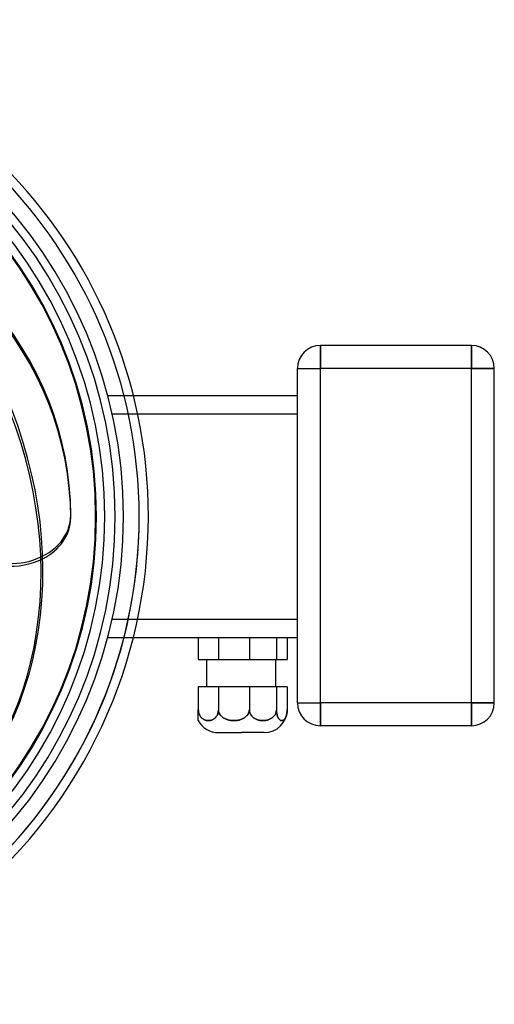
# Model space of a CAD drawing. Header units: millimetres. Extents: x -108 to 184, y -124 to 108.
# Tile 2 of 2: x 80 to 184, y -106 to 108. Entities that reach past the tile are written whole.
import ezdxf

# ---------------------------------------------------------------- set-up
doc = ezdxf.new("R2010")
doc.units = ezdxf.units.MM
doc.layers.add('HIDDEN', color=7, linetype='Continuous')
doc.layers.add('THICK', color=7, linetype='Continuous')

msp = doc.modelspace()

# ---------------------------------------------------------------- linework, layer by layer
at = {"layer": 'HIDDEN'}
for p, q in [((146.05, 32.37), (146.05, 37.37)), ((146.05, 37.37), (146.05, 37.37)), ((179, 32.37), (179, 37.37)), ((179, 37.37), (179, 37.37)), ((141.05, 32.37), (141.05, 32.37)), ((141.05, 32.37), (146.05, 32.37)), ((179, 32.37), (146.05, 32.37)), ((146.05, -40.68), (146.05, 32.37)), ((179, 32.37), (184, 32.37)), ((179, -40.68), (179, 32.37)), ((184, 32.37), (184, 32.37)), ((99.63, 26.43), (99.63, 26.43)), ((99.63, 26.43), (105.23, 26.43)), ((141.05, 26.43), (141.05, 26.43)), ((100.61, 22.43), (141.05, 22.43)), ((100.61, 22.43), (106.16, 22.43)), ((100.61, -22.42), (141.05, -22.42)), ((100.61, -22.42), (106.16, -22.42)), ((99.63, -26.42), (99.63, -26.42)), ((99.63, -26.42), (105.23, -26.42)), ((119.4, -26.42), (119.4, -26.42)), ((119.4, -26.42), (119.4, -26.42)), ((123.8, -26.42), (123.8, -31.18)), ((123.8, -26.42), (123.8, -31.18)), ((123.8, -26.42), (123.8, -31.18)), ((130.54, -26.42), (130.54, -31.18)), ((130.54, -26.42), (130.54, -31.18)), ((130.54, -26.42), (130.54, -31.18)), ((136.46, -26.42), (136.46, -31.18)), ((136.46, -26.42), (136.46, -31.18)), ((136.46, -26.42), (136.46, -31.18)), ((141.05, -26.42), (141.05, -26.42)), ((119.4, -31.18), (119.4, -31.18)), ((119.4, -31.18), (119.4, -31.18)), ((119.4, -37.18), (119.4, -37.18)), ((119.4, -37.18), (119.4, -37.18)), ((123.8, -37.18), (123.8, -42.18)), ((123.8, -37.18), (123.8, -42.18)), ((123.8, -37.18), (123.8, -42.18)), ((130.54, -37.18), (130.54, -42.18)), ((130.54, -37.18), (130.54, -42.18)), ((130.54, -37.18), (130.54, -42.18)), ((136.46, -37.18), (136.46, -42.18)), ((136.46, -37.18), (136.46, -42.18)), ((136.46, -37.18), (136.46, -42.18)), ((141.05, -40.68), (141.05, -40.68)), ((141.05, -40.68), (146.05, -40.68)), ((179, -40.68), (146.05, -40.68)), ((146.05, -45.68), (146.05, -40.68)), ((179, -40.68), (184, -40.68)), ((179, -45.68), (179, -40.68)), ((184, -40.68), (184, -40.68)), ((119.4, -42.18), (119.41, -42.37)), ((119.41, -42.37), (119.4, -42.18)), ((119.41, -42.37), (119.4, -42.18)), ((119.41, -42.37), (119.43, -42.56)), ((119.43, -42.56), (119.41, -42.37)), ((119.43, -42.56), (119.41, -42.37)), ((119.43, -42.56), (119.46, -42.74)), ((119.46, -42.74), (119.43, -42.56)), ((119.46, -42.74), (119.43, -42.56)), ((119.46, -42.74), (119.51, -42.92)), ((119.51, -42.92), (119.46, -42.74)), ((119.51, -42.92), (119.46, -42.74)), ((119.51, -42.92), (119.57, -43.09)), ((119.57, -43.09), (119.51, -42.92)), ((119.57, -43.09), (119.51, -42.92)), ((123.64, -43.09), (123.69, -42.92)), ((123.69, -42.92), (123.64, -43.09)), ((123.69, -42.92), (123.64, -43.09)), ((123.69, -42.92), (123.74, -42.74)), ((123.74, -42.74), (123.69, -42.92)), ((123.74, -42.74), (123.69, -42.92)), ((123.74, -42.74), (123.77, -42.56)), ((123.77, -42.56), (123.74, -42.74)), ((123.77, -42.56), (123.74, -42.74)), ((123.77, -42.56), (123.79, -42.37)), ((123.79, -42.37), (123.77, -42.56)), ((123.79, -42.37), (123.77, -42.56)), ((123.79, -42.37), (123.8, -42.18)), ((123.8, -42.18), (123.79, -42.37)), ((123.8, -42.18), (123.79, -42.37)), ((123.8, -42.18), (123.81, -42.37)), ((123.81, -42.37), (123.8, -42.18)), ((123.81, -42.37), (123.8, -42.18)), ((123.81, -42.37), (123.84, -42.56)), ((123.84, -42.56), (123.81, -42.37)), ((123.84, -42.56), (123.81, -42.37)), ((123.84, -42.56), (123.89, -42.74)), ((123.89, -42.74), (123.84, -42.56)), ((123.89, -42.74), (123.84, -42.56)), ((123.89, -42.74), (123.96, -42.92)), ((123.96, -42.92), (123.89, -42.74)), ((123.96, -42.92), (123.89, -42.74)), ((123.96, -42.92), (124.05, -43.09)), ((124.05, -43.09), (123.96, -42.92)), ((124.05, -43.09), (123.96, -42.92)), ((130.28, -43.09), (130.37, -42.92)), ((130.37, -42.92), (130.28, -43.09)), ((130.37, -42.92), (130.28, -43.09)), ((130.37, -42.92), (130.44, -42.74)), ((130.44, -42.74), (130.37, -42.92)), ((130.44, -42.74), (130.37, -42.92)), ((130.44, -42.74), (130.49, -42.56)), ((130.49, -42.56), (130.44, -42.74)), ((130.49, -42.56), (130.44, -42.74)), ((130.49, -42.56), (130.53, -42.37)), ((130.53, -42.37), (130.49, -42.56)), ((130.53, -42.37), (130.49, -42.56)), ((130.53, -42.37), (130.54, -42.18)), ((130.54, -42.18), (130.53, -42.37)), ((130.54, -42.18), (130.53, -42.37)), ((130.54, -42.18), (130.55, -42.37)), ((130.55, -42.37), (130.54, -42.18)), ((130.55, -42.37), (130.54, -42.18)), ((130.55, -42.37), (130.57, -42.56)), ((130.57, -42.56), (130.55, -42.37)), ((130.57, -42.56), (130.55, -42.37)), ((130.57, -42.56), (130.62, -42.74)), ((130.62, -42.74), (130.57, -42.56)), ((130.62, -42.74), (130.57, -42.56)), ((130.62, -42.74), (130.68, -42.92)), ((130.68, -42.92), (130.62, -42.74)), ((130.68, -42.92), (130.62, -42.74)), ((130.68, -42.92), (130.76, -43.09)), ((130.76, -43.09), (130.68, -42.92)), ((130.76, -43.09), (130.68, -42.92)), ((136.24, -43.09), (136.32, -42.92)), ((136.32, -42.92), (136.24, -43.09)), ((136.32, -42.92), (136.24, -43.09)), ((136.32, -42.92), (136.38, -42.74)), ((136.38, -42.74), (136.32, -42.92)), ((136.38, -42.74), (136.32, -42.92)), ((136.38, -42.74), (136.42, -42.56)), ((136.42, -42.56), (136.38, -42.74)), ((136.42, -42.56), (136.38, -42.74)), ((136.42, -42.56), (136.45, -42.37)), ((136.45, -42.37), (136.42, -42.56)), ((136.45, -42.37), (136.42, -42.56)), ((136.45, -42.37), (136.46, -42.18)), ((136.46, -42.18), (136.45, -42.37)), ((136.46, -42.18), (136.45, -42.37)), ((136.46, -42.18), (136.46, -42.37)), ((136.46, -42.37), (136.46, -42.18)), ((136.46, -42.37), (136.46, -42.18)), ((136.46, -42.37), (136.48, -42.56)), ((136.48, -42.56), (136.46, -42.37)), ((136.48, -42.56), (136.46, -42.37)), ((136.48, -42.56), (136.49, -42.74)), ((136.49, -42.74), (136.48, -42.56)), ((136.49, -42.74), (136.48, -42.56)), ((136.49, -42.74), (136.52, -42.92)), ((136.52, -42.92), (136.49, -42.74)), ((136.52, -42.92), (136.49, -42.74)), ((136.52, -42.92), (136.55, -43.09)), ((136.55, -43.09), (136.52, -42.92)), ((136.55, -43.09), (136.52, -42.92)), ((138.71, -43.09), (138.74, -42.92)), ((138.74, -42.92), (138.71, -43.09)), ((138.74, -42.92), (138.71, -43.09)), ((138.74, -42.92), (138.77, -42.74)), ((138.77, -42.74), (138.74, -42.92)), ((138.77, -42.74), (138.74, -42.92)), ((138.77, -42.74), (138.79, -42.56)), ((138.79, -42.56), (138.77, -42.74)), ((138.79, -42.56), (138.77, -42.74)), ((138.79, -42.56), (138.8, -42.37)), ((138.8, -42.37), (138.79, -42.56)), ((138.8, -42.37), (138.79, -42.56)), ((138.8, -42.37), (138.8, -42.18)), ((138.8, -42.18), (138.8, -42.37)), ((138.8, -42.18), (138.8, -42.37)), ((119.57, -43.09), (119.63, -43.26)), ((119.63, -43.26), (119.57, -43.09)), ((119.63, -43.26), (119.57, -43.09)), ((119.63, -43.26), (119.71, -43.4)), ((119.71, -43.4), (119.63, -43.26)), ((119.71, -43.4), (119.63, -43.26)), ((119.71, -43.4), (119.79, -43.54)), ((119.79, -43.54), (119.71, -43.4)), ((119.79, -43.54), (119.71, -43.4)), ((119.79, -43.54), (119.88, -43.68)), ((119.88, -43.68), (119.79, -43.54)), ((119.88, -43.68), (119.79, -43.54)), ((119.88, -43.68), (119.98, -43.8)), ((119.98, -43.8), (119.88, -43.68)), ((119.98, -43.8), (119.88, -43.68)), ((119.98, -43.8), (120.08, -43.91)), ((120.08, -43.91), (119.98, -43.8)), ((120.08, -43.91), (119.98, -43.8)), ((120.08, -43.91), (120.18, -44.01)), ((120.18, -44.01), (120.08, -43.91)), ((120.18, -44.01), (120.08, -43.91)), ((120.18, -44.01), (120.29, -44.1)), ((120.29, -44.1), (120.18, -44.01)), ((120.29, -44.1), (120.18, -44.01)), ((120.29, -44.1), (120.41, -44.19)), ((120.41, -44.19), (120.29, -44.1)), ((120.41, -44.19), (120.29, -44.1)), ((120.41, -44.19), (120.51, -44.26)), ((120.51, -44.26), (120.41, -44.19)), ((120.51, -44.26), (120.41, -44.19)), ((120.51, -44.26), (120.63, -44.32)), ((120.63, -44.32), (120.51, -44.26)), ((120.63, -44.32), (120.51, -44.26)), ((120.63, -44.32), (120.74, -44.38)), ((120.74, -44.38), (120.63, -44.32)), ((120.74, -44.38), (120.63, -44.32)), ((120.74, -44.38), (120.87, -44.43)), ((120.87, -44.43), (120.74, -44.38)), ((120.87, -44.43), (120.74, -44.38)), ((120.87, -44.43), (120.99, -44.47)), ((120.99, -44.47), (120.87, -44.43)), ((120.99, -44.47), (120.87, -44.43)), ((120.99, -44.47), (121.11, -44.5)), ((121.11, -44.5), (120.99, -44.47)), ((121.11, -44.5), (120.99, -44.47)), ((121.11, -44.5), (121.24, -44.53)), ((121.24, -44.53), (121.11, -44.5)), ((121.24, -44.53), (121.11, -44.5)), ((121.24, -44.53), (121.36, -44.55)), ((121.36, -44.55), (121.24, -44.53)), ((121.36, -44.55), (121.24, -44.53)), ((121.36, -44.55), (121.48, -44.56)), ((121.48, -44.56), (121.36, -44.55)), ((121.48, -44.56), (121.36, -44.55)), ((121.48, -44.56), (121.6, -44.56)), ((121.6, -44.56), (121.48, -44.56)), ((121.6, -44.56), (121.48, -44.56)), ((121.6, -44.56), (121.72, -44.56)), ((121.72, -44.56), (121.6, -44.56)), ((121.72, -44.56), (121.6, -44.56)), ((121.72, -44.56), (121.84, -44.55)), ((121.84, -44.55), (121.72, -44.56)), ((121.84, -44.55), (121.72, -44.56)), ((121.84, -44.55), (121.96, -44.53)), ((121.96, -44.53), (121.84, -44.55)), ((121.96, -44.53), (121.84, -44.55)), ((121.96, -44.53), (122.09, -44.5)), ((122.09, -44.5), (121.96, -44.53)), ((122.09, -44.5), (121.96, -44.53)), ((122.09, -44.5), (122.21, -44.47)), ((122.21, -44.47), (122.09, -44.5)), ((122.21, -44.47), (122.09, -44.5)), ((122.21, -44.47), (122.34, -44.43)), ((122.34, -44.43), (122.21, -44.47)), ((122.34, -44.43), (122.21, -44.47)), ((122.34, -44.43), (122.46, -44.38)), ((122.46, -44.38), (122.34, -44.43)), ((122.46, -44.38), (122.34, -44.43)), ((122.46, -44.38), (122.58, -44.32)), ((122.58, -44.32), (122.46, -44.38)), ((122.58, -44.32), (122.46, -44.38)), ((122.58, -44.32), (122.69, -44.26)), ((122.69, -44.26), (122.58, -44.32)), ((122.69, -44.26), (122.58, -44.32)), ((122.69, -44.26), (122.8, -44.19)), ((122.8, -44.19), (122.69, -44.26)), ((122.8, -44.19), (122.69, -44.26)), ((122.8, -44.19), (122.91, -44.1)), ((122.91, -44.1), (122.8, -44.19)), ((122.91, -44.1), (122.8, -44.19)), ((122.91, -44.1), (123.02, -44.01)), ((123.02, -44.01), (122.91, -44.1)), ((123.02, -44.01), (122.91, -44.1)), ((123.02, -44.01), (123.13, -43.91)), ((123.13, -43.91), (123.02, -44.01)), ((123.13, -43.91), (123.02, -44.01)), ((123.13, -43.91), (123.22, -43.8)), ((123.22, -43.8), (123.13, -43.91)), ((123.22, -43.8), (123.13, -43.91)), ((123.22, -43.8), (123.32, -43.68)), ((123.32, -43.68), (123.22, -43.8)), ((123.32, -43.68), (123.22, -43.8)), ((123.32, -43.68), (123.41, -43.54)), ((123.41, -43.54), (123.32, -43.68)), ((123.41, -43.54), (123.32, -43.68)), ((123.41, -43.54), (123.5, -43.4)), ((123.5, -43.4), (123.41, -43.54)), ((123.5, -43.4), (123.41, -43.54)), ((123.5, -43.4), (123.57, -43.26)), ((123.57, -43.26), (123.5, -43.4)), ((123.57, -43.26), (123.5, -43.4)), ((123.57, -43.26), (123.64, -43.09)), ((123.64, -43.09), (123.57, -43.26)), ((123.64, -43.09), (123.57, -43.26)), ((124.05, -43.09), (124.15, -43.26)), ((124.15, -43.26), (124.05, -43.09)), ((124.15, -43.26), (124.05, -43.09)), ((124.15, -43.26), (124.27, -43.4)), ((124.27, -43.4), (124.15, -43.26)), ((124.27, -43.4), (124.15, -43.26)), ((124.27, -43.4), (124.39, -43.54)), ((124.39, -43.54), (124.27, -43.4)), ((124.39, -43.54), (124.27, -43.4)), ((124.39, -43.54), (124.54, -43.68)), ((124.54, -43.68), (124.39, -43.54)), ((124.54, -43.68), (124.39, -43.54)), ((124.54, -43.68), (124.68, -43.8)), ((124.68, -43.8), (124.54, -43.68)), ((124.68, -43.8), (124.54, -43.68)), ((124.68, -43.8), (124.83, -43.91)), ((124.83, -43.91), (124.68, -43.8)), ((124.83, -43.91), (124.68, -43.8)), ((124.83, -43.91), (124.99, -44.01)), ((124.99, -44.01), (124.83, -43.91)), ((124.99, -44.01), (124.83, -43.91)), ((124.99, -44.01), (125.16, -44.1)), ((125.16, -44.1), (124.99, -44.01)), ((125.16, -44.1), (124.99, -44.01)), ((125.16, -44.1), (125.34, -44.19)), ((125.34, -44.19), (125.16, -44.1)), ((125.34, -44.19), (125.16, -44.1)), ((125.34, -44.19), (125.5, -44.26)), ((125.5, -44.26), (125.34, -44.19)), ((125.5, -44.26), (125.34, -44.19)), ((125.5, -44.26), (125.68, -44.32)), ((125.68, -44.32), (125.5, -44.26)), ((125.68, -44.32), (125.5, -44.26)), ((125.68, -44.32), (125.86, -44.38)), ((125.86, -44.38), (125.68, -44.32)), ((125.86, -44.38), (125.68, -44.32)), ((125.86, -44.38), (126.04, -44.43)), ((126.04, -44.43), (125.86, -44.38)), ((126.04, -44.43), (125.86, -44.38)), ((126.04, -44.43), (126.23, -44.47)), ((126.23, -44.47), (126.04, -44.43)), ((126.23, -44.47), (126.04, -44.43)), ((126.23, -44.47), (126.42, -44.5)), ((126.42, -44.5), (126.23, -44.47)), ((126.42, -44.5), (126.23, -44.47)), ((126.42, -44.5), (126.61, -44.53)), ((126.61, -44.53), (126.42, -44.5)), ((126.61, -44.53), (126.42, -44.5)), ((126.61, -44.53), (126.8, -44.55)), ((126.8, -44.55), (126.61, -44.53)), ((126.8, -44.55), (126.61, -44.53)), ((126.8, -44.55), (126.99, -44.56)), ((126.99, -44.56), (126.8, -44.55)), ((126.99, -44.56), (126.8, -44.55)), ((126.99, -44.56), (127.17, -44.56)), ((127.17, -44.56), (126.99, -44.56)), ((127.17, -44.56), (126.99, -44.56)), ((127.17, -44.56), (127.35, -44.56)), ((127.35, -44.56), (127.17, -44.56)), ((127.35, -44.56), (127.17, -44.56)), ((127.35, -44.56), (127.54, -44.55)), ((127.54, -44.55), (127.35, -44.56)), ((127.54, -44.55), (127.35, -44.56)), ((127.54, -44.55), (127.72, -44.53)), ((127.72, -44.53), (127.54, -44.55)), ((127.72, -44.53), (127.54, -44.55)), ((127.72, -44.53), (127.92, -44.5)), ((127.92, -44.5), (127.72, -44.53)), ((127.92, -44.5), (127.72, -44.53)), ((127.92, -44.5), (128.11, -44.47)), ((128.11, -44.47), (127.92, -44.5)), ((128.11, -44.47), (127.92, -44.5)), ((128.11, -44.47), (128.3, -44.43)), ((128.3, -44.43), (128.11, -44.47)), ((128.3, -44.43), (128.11, -44.47)), ((128.3, -44.43), (128.48, -44.38)), ((128.48, -44.38), (128.3, -44.43)), ((128.48, -44.38), (128.3, -44.43)), ((128.48, -44.38), (128.66, -44.32)), ((128.66, -44.32), (128.48, -44.38)), ((128.66, -44.32), (128.48, -44.38)), ((128.66, -44.32), (128.83, -44.26)), ((128.83, -44.26), (128.66, -44.32)), ((128.83, -44.26), (128.66, -44.32)), ((128.83, -44.26), (129, -44.19)), ((129, -44.19), (128.83, -44.26)), ((129, -44.19), (128.83, -44.26)), ((129, -44.19), (129.17, -44.1)), ((129.17, -44.1), (129, -44.19)), ((129.17, -44.1), (129, -44.19)), ((129.17, -44.1), (129.34, -44.01)), ((129.34, -44.01), (129.17, -44.1)), ((129.34, -44.01), (129.17, -44.1)), ((129.34, -44.01), (129.5, -43.91)), ((129.5, -43.91), (129.34, -44.01)), ((129.5, -43.91), (129.34, -44.01)), ((129.5, -43.91), (129.65, -43.8)), ((129.65, -43.8), (129.5, -43.91)), ((129.65, -43.8), (129.5, -43.91)), ((129.65, -43.8), (129.8, -43.68)), ((129.8, -43.68), (129.65, -43.8)), ((129.8, -43.68), (129.65, -43.8)), ((129.8, -43.68), (129.94, -43.54)), ((129.94, -43.54), (129.8, -43.68)), ((129.94, -43.54), (129.8, -43.68)), ((129.94, -43.54), (130.07, -43.4)), ((130.07, -43.4), (129.94, -43.54)), ((130.07, -43.4), (129.94, -43.54)), ((130.07, -43.4), (130.18, -43.26)), ((130.18, -43.26), (130.07, -43.4)), ((130.18, -43.26), (130.07, -43.4)), ((130.18, -43.26), (130.28, -43.09)), ((130.28, -43.09), (130.18, -43.26)), ((130.28, -43.09), (130.18, -43.26)), ((130.76, -43.09), (130.85, -43.26)), ((130.85, -43.26), (130.76, -43.09)), ((130.85, -43.26), (130.76, -43.09)), ((130.85, -43.26), (130.95, -43.4)), ((130.95, -43.4), (130.85, -43.26)), ((130.95, -43.4), (130.85, -43.26)), ((130.95, -43.4), (131.06, -43.54)), ((131.06, -43.54), (130.95, -43.4)), ((131.06, -43.54), (130.95, -43.4)), ((131.06, -43.54), (131.18, -43.68)), ((131.18, -43.68), (131.06, -43.54)), ((131.18, -43.68), (131.06, -43.54)), ((131.18, -43.68), (131.31, -43.8)), ((131.31, -43.8), (131.18, -43.68)), ((131.31, -43.8), (131.18, -43.68)), ((131.31, -43.8), (131.45, -43.91)), ((131.45, -43.91), (131.31, -43.8)), ((131.45, -43.91), (131.31, -43.8)), ((131.45, -43.91), (131.59, -44.01)), ((131.59, -44.01), (131.45, -43.91)), ((131.59, -44.01), (131.45, -43.91)), ((131.59, -44.01), (131.74, -44.1)), ((131.74, -44.1), (131.59, -44.01)), ((131.74, -44.1), (131.59, -44.01)), ((131.74, -44.1), (131.89, -44.19)), ((131.89, -44.19), (131.74, -44.1)), ((131.89, -44.19), (131.74, -44.1)), ((131.89, -44.19), (132.03, -44.26)), ((132.03, -44.26), (131.89, -44.19)), ((132.03, -44.26), (131.89, -44.19)), ((132.03, -44.26), (132.19, -44.32)), ((132.19, -44.32), (132.03, -44.26)), ((132.19, -44.32), (132.03, -44.26)), ((132.19, -44.32), (132.34, -44.38)), ((132.34, -44.38), (132.19, -44.32)), ((132.34, -44.38), (132.19, -44.32)), ((132.34, -44.38), (132.51, -44.43)), ((132.51, -44.43), (132.34, -44.38)), ((132.51, -44.43), (132.34, -44.38)), ((132.51, -44.43), (132.67, -44.47)), ((132.67, -44.47), (132.51, -44.43)), ((132.67, -44.47), (132.51, -44.43)), ((132.67, -44.47), (132.84, -44.5)), ((132.84, -44.5), (132.67, -44.47)), ((132.84, -44.5), (132.67, -44.47)), ((132.84, -44.5), (133.01, -44.53)), ((133.01, -44.53), (132.84, -44.5)), ((133.01, -44.53), (132.84, -44.5)), ((133.01, -44.53), (133.18, -44.55)), ((133.18, -44.55), (133.01, -44.53)), ((133.18, -44.55), (133.01, -44.53)), ((133.18, -44.55), (133.34, -44.56)), ((133.34, -44.56), (133.18, -44.55)), ((133.34, -44.56), (133.18, -44.55)), ((133.34, -44.56), (133.5, -44.56)), ((133.5, -44.56), (133.34, -44.56)), ((133.5, -44.56), (133.34, -44.56)), ((133.5, -44.56), (133.66, -44.56)), ((133.66, -44.56), (133.5, -44.56)), ((133.66, -44.56), (133.5, -44.56)), ((133.66, -44.56), (133.82, -44.55)), ((133.82, -44.55), (133.66, -44.56)), ((133.82, -44.55), (133.66, -44.56)), ((133.82, -44.55), (133.99, -44.53)), ((133.99, -44.53), (133.82, -44.55)), ((133.99, -44.53), (133.82, -44.55)), ((133.99, -44.53), (134.16, -44.5)), ((134.16, -44.5), (133.99, -44.53)), ((134.16, -44.5), (133.99, -44.53)), ((134.16, -44.5), (134.32, -44.47)), ((134.32, -44.47), (134.16, -44.5)), ((134.32, -44.47), (134.16, -44.5)), ((134.32, -44.47), (134.49, -44.43)), ((134.49, -44.43), (134.32, -44.47)), ((134.49, -44.43), (134.32, -44.47)), ((134.49, -44.43), (134.65, -44.38)), ((134.65, -44.38), (134.49, -44.43)), ((134.65, -44.38), (134.49, -44.43)), ((134.65, -44.38), (134.81, -44.32)), ((134.81, -44.32), (134.65, -44.38)), ((134.81, -44.32), (134.65, -44.38)), ((134.81, -44.32), (134.96, -44.26)), ((134.96, -44.26), (134.81, -44.32)), ((134.96, -44.26), (134.81, -44.32)), ((134.96, -44.26), (135.11, -44.19)), ((135.11, -44.19), (134.96, -44.26)), ((135.11, -44.19), (134.96, -44.26)), ((135.11, -44.19), (135.26, -44.1)), ((135.26, -44.1), (135.11, -44.19)), ((135.26, -44.1), (135.11, -44.19)), ((135.26, -44.1), (135.41, -44.01)), ((135.41, -44.01), (135.26, -44.1)), ((135.41, -44.01), (135.26, -44.1)), ((135.41, -44.01), (135.55, -43.91)), ((135.55, -43.91), (135.41, -44.01)), ((135.55, -43.91), (135.41, -44.01)), ((135.55, -43.91), (135.68, -43.8)), ((135.68, -43.8), (135.55, -43.91)), ((135.68, -43.8), (135.55, -43.91)), ((135.68, -43.8), (135.81, -43.68)), ((135.81, -43.68), (135.68, -43.8)), ((135.81, -43.68), (135.68, -43.8)), ((135.81, -43.68), (135.94, -43.54)), ((135.94, -43.54), (135.81, -43.68)), ((135.94, -43.54), (135.81, -43.68)), ((135.94, -43.54), (136.05, -43.4)), ((136.05, -43.4), (135.94, -43.54)), ((136.05, -43.4), (135.94, -43.54)), ((136.05, -43.4), (136.15, -43.26)), ((136.15, -43.26), (136.05, -43.4)), ((136.15, -43.26), (136.05, -43.4)), ((136.15, -43.26), (136.24, -43.09)), ((136.24, -43.09), (136.15, -43.26)), ((136.24, -43.09), (136.15, -43.26)), ((136.55, -43.09), (136.58, -43.26)), ((136.58, -43.26), (136.55, -43.09)), ((136.58, -43.26), (136.55, -43.09)), ((136.58, -43.26), (136.62, -43.4)), ((136.62, -43.4), (136.58, -43.26)), ((136.62, -43.4), (136.58, -43.26)), ((136.62, -43.4), (136.67, -43.54)), ((136.67, -43.54), (136.62, -43.4)), ((136.67, -43.54), (136.62, -43.4)), ((136.67, -43.54), (136.72, -43.68)), ((136.72, -43.68), (136.67, -43.54)), ((136.72, -43.68), (136.67, -43.54)), ((136.72, -43.68), (136.77, -43.8)), ((136.77, -43.8), (136.72, -43.68)), ((136.77, -43.8), (136.72, -43.68)), ((136.77, -43.8), (136.82, -43.91)), ((136.82, -43.91), (136.77, -43.8)), ((136.82, -43.91), (136.77, -43.8)), ((136.82, -43.91), (136.87, -44.01)), ((136.87, -44.01), (136.82, -43.91)), ((136.87, -44.01), (136.82, -43.91)), ((136.87, -44.01), (136.93, -44.1)), ((136.93, -44.1), (136.87, -44.01)), ((136.93, -44.1), (136.87, -44.01)), ((136.93, -44.1), (136.99, -44.19)), ((136.99, -44.19), (136.93, -44.1)), ((136.99, -44.19), (136.93, -44.1)), ((136.99, -44.19), (137.05, -44.26)), ((137.05, -44.26), (136.99, -44.19)), ((137.05, -44.26), (136.99, -44.19)), ((137.05, -44.26), (137.11, -44.32)), ((137.11, -44.32), (137.05, -44.26)), ((137.11, -44.32), (137.05, -44.26)), ((137.11, -44.32), (137.17, -44.38)), ((137.17, -44.38), (137.11, -44.32)), ((137.17, -44.38), (137.11, -44.32)), ((137.17, -44.38), (137.24, -44.43)), ((137.24, -44.43), (137.17, -44.38)), ((137.24, -44.43), (137.17, -44.38)), ((137.24, -44.43), (137.3, -44.47)), ((137.3, -44.47), (137.24, -44.43)), ((137.3, -44.47), (137.24, -44.43)), ((137.3, -44.47), (137.37, -44.5)), ((137.37, -44.5), (137.3, -44.47)), ((137.37, -44.5), (137.3, -44.47)), ((137.37, -44.5), (137.44, -44.53)), ((137.44, -44.53), (137.37, -44.5)), ((137.44, -44.53), (137.37, -44.5)), ((137.44, -44.53), (137.5, -44.55)), ((137.5, -44.55), (137.44, -44.53)), ((137.5, -44.55), (137.44, -44.53)), ((137.5, -44.55), (137.57, -44.56)), ((137.57, -44.56), (137.5, -44.55)), ((137.57, -44.56), (137.5, -44.55)), ((137.57, -44.56), (137.63, -44.56)), ((137.63, -44.56), (137.57, -44.56)), ((137.63, -44.56), (137.57, -44.56)), ((137.63, -44.56), (137.69, -44.56)), ((137.69, -44.56), (137.63, -44.56)), ((137.69, -44.56), (137.63, -44.56)), ((137.69, -44.56), (137.76, -44.55)), ((137.76, -44.55), (137.69, -44.56)), ((137.76, -44.55), (137.69, -44.56)), ((137.76, -44.55), (137.82, -44.53)), ((137.82, -44.53), (137.76, -44.55)), ((137.82, -44.53), (137.76, -44.55)), ((137.82, -44.53), (137.89, -44.5)), ((137.89, -44.5), (137.82, -44.53)), ((137.89, -44.5), (137.82, -44.53)), ((137.89, -44.5), (137.96, -44.47)), ((137.96, -44.47), (137.89, -44.5)), ((137.96, -44.47), (137.89, -44.5)), ((137.96, -44.47), (138.02, -44.43)), ((138.02, -44.43), (137.96, -44.47)), ((138.02, -44.43), (137.96, -44.47)), ((138.02, -44.43), (138.09, -44.38)), ((138.09, -44.38), (138.02, -44.43)), ((138.09, -44.38), (138.02, -44.43)), ((138.09, -44.38), (138.15, -44.32)), ((138.15, -44.32), (138.09, -44.38)), ((138.15, -44.32), (138.09, -44.38)), ((138.15, -44.32), (138.21, -44.26)), ((138.21, -44.26), (138.15, -44.32)), ((138.21, -44.26), (138.15, -44.32)), ((138.21, -44.26), (138.27, -44.19)), ((138.27, -44.19), (138.21, -44.26)), ((138.27, -44.19), (138.21, -44.26)), ((138.27, -44.19), (138.33, -44.1)), ((138.33, -44.1), (138.27, -44.19)), ((138.33, -44.1), (138.27, -44.19)), ((138.33, -44.1), (138.39, -44.01)), ((138.39, -44.01), (138.33, -44.1)), ((138.39, -44.01), (138.33, -44.1)), ((138.39, -44.01), (138.44, -43.91)), ((138.44, -43.91), (138.39, -44.01)), ((138.44, -43.91), (138.39, -44.01)), ((138.44, -43.91), (138.49, -43.8)), ((138.49, -43.8), (138.44, -43.91)), ((138.49, -43.8), (138.44, -43.91)), ((138.49, -43.8), (138.54, -43.68)), ((138.54, -43.68), (138.49, -43.8)), ((138.54, -43.68), (138.49, -43.8)), ((138.54, -43.68), (138.59, -43.54)), ((138.59, -43.54), (138.54, -43.68)), ((138.59, -43.54), (138.54, -43.68)), ((138.59, -43.54), (138.64, -43.4)), ((138.64, -43.4), (138.59, -43.54)), ((138.64, -43.4), (138.59, -43.54)), ((138.64, -43.4), (138.68, -43.26)), ((138.68, -43.26), (138.64, -43.4)), ((138.68, -43.26), (138.64, -43.4)), ((138.68, -43.26), (138.71, -43.09)), ((138.71, -43.09), (138.68, -43.26)), ((138.71, -43.09), (138.68, -43.26)), ((146.05, -45.68), (146.05, -45.68)), ((179, -45.68), (179, -45.68))]:
    msp.add_line(p, q, dxfattribs=at)
for radius, start, end in [(106.5, 0, 180), (106.5, 0, 180), (106.5, 0, 180), (101.28, 0, 180), (97.2, 0, 180), (106.5, 270, 0), (106.5, 270, 0), (106.5, 270, 0), (97.2, 270, 0), (101.28, 270, 0)]:
    msp.add_arc((0, 0), radius, start, end, dxfattribs=at)
for centre, major_axis, start_param, end_param in [((78.54, 0.29), (-13.02, 0), 0.785398, 3.141593), ((78.54, -0.29), (13.02, 0), -2.356194, -1.009935)]:
    msp.add_ellipse(centre, major_axis=major_axis, ratio=0.809017, start_param=start_param, end_param=end_param, dxfattribs=at)
at = {"layer": 'THICK'}
for p, q in [((179, 37.37), (146.05, 37.37)), ((146.05, 37.37), (146.05, 32.37)), ((179, 37.37), (179, 32.37)), ((141.05, -40.68), (141.05, 32.37)), ((141.05, 32.37), (146.05, 32.37)), ((179, 32.37), (146.05, 32.37)), ((146.05, -40.68), (146.05, 32.37)), ((184, 32.37), (179, 32.37)), ((179, -40.68), (179, 32.37)), ((184, -40.68), (184, 32.37)), ((105.23, 26.43), (141.05, 26.43)), ((106.16, 22.43), (141.05, 22.43)), ((91.56, -0.29), (91.56, 0.29)), ((106.16, -22.42), (141.05, -22.42)), ((105.23, -26.42), (141.05, -26.42)), ((119.4, -26.42), (119.4, -31.18)), ((123.8, -26.42), (123.8, -31.18)), ((130.54, -26.42), (130.54, -31.18)), ((136.46, -26.42), (136.46, -31.18)), ((138.8, -26.42), (138.8, -31.18)), ((119.4, -31.18), (123.8, -31.18)), ((121.3, -37.18), (121.3, -31.18)), ((123.8, -31.18), (130.54, -31.18)), ((130.54, -31.18), (136.46, -31.18)), ((136.3, -37.18), (136.3, -31.18)), ((136.46, -31.18), (138.8, -31.18)), ((123.8, -37.18), (119.4, -37.18)), ((119.4, -37.18), (119.4, -42.18)), ((130.54, -37.18), (123.8, -37.18)), ((123.8, -37.18), (123.8, -42.18)), ((136.46, -37.18), (130.54, -37.18)), ((130.54, -37.18), (130.54, -42.18)), ((138.8, -37.18), (136.46, -37.18)), ((136.46, -37.18), (136.46, -42.18)), ((138.8, -37.18), (138.8, -42.18)), ((141.05, -40.68), (146.05, -40.68)), ((146.05, -40.68), (146.05, -45.68)), ((179, -40.68), (146.05, -40.68)), ((179, -40.68), (179, -45.68)), ((184, -40.68), (179, -40.68)), ((119.4, -42.18), (119.41, -42.37)), ((119.4, -42.36), (119.4, -42.18)), ((119.4, -42.55), (119.4, -42.36)), ((119.4, -42.72), (119.4, -42.55)), ((119.4, -42.89), (119.4, -42.72)), ((119.4, -43.06), (119.4, -42.89)), ((119.41, -42.37), (119.43, -42.56)), ((119.43, -42.56), (119.46, -42.74)), ((119.46, -42.74), (119.51, -42.92)), ((119.51, -42.92), (119.57, -43.09)), ((123.64, -43.09), (123.69, -42.92)), ((123.69, -42.92), (123.74, -42.74)), ((123.74, -42.74), (123.77, -42.56)), ((123.77, -42.56), (123.79, -42.37)), ((123.79, -42.37), (123.8, -42.18)), ((123.8, -42.18), (123.81, -42.37)), ((123.81, -42.37), (123.84, -42.56)), ((123.84, -42.56), (123.89, -42.74)), ((123.89, -42.74), (123.96, -42.92)), ((123.96, -42.92), (124.05, -43.09)), ((130.28, -43.09), (130.37, -42.92)), ((130.37, -42.92), (130.44, -42.74)), ((130.44, -42.74), (130.49, -42.56)), ((130.49, -42.56), (130.53, -42.37)), ((130.53, -42.37), (130.54, -42.18)), ((130.54, -42.18), (130.55, -42.37)), ((130.55, -42.37), (130.57, -42.56)), ((130.57, -42.56), (130.62, -42.74)), ((130.62, -42.74), (130.68, -42.92)), ((130.68, -42.92), (130.76, -43.09)), ((136.24, -43.09), (136.32, -42.92)), ((136.32, -42.92), (136.38, -42.74)), ((136.38, -42.74), (136.42, -42.56)), ((136.42, -42.56), (136.45, -42.37)), ((136.45, -42.37), (136.46, -42.18)), ((136.46, -42.18), (136.46, -42.37)), ((136.46, -42.37), (136.48, -42.56)), ((136.48, -42.56), (136.49, -42.74)), ((136.49, -42.74), (136.52, -42.92)), ((136.52, -42.92), (136.55, -43.09)), ((138.71, -43.09), (138.74, -42.92)), ((138.74, -42.92), (138.77, -42.74)), ((138.77, -42.74), (138.79, -42.56)), ((138.79, -42.56), (138.8, -42.37)), ((138.8, -42.37), (138.8, -42.18)), ((119.4, -43.22), (119.4, -43.06)), ((119.4, -43.36), (119.4, -43.22)), ((119.4, -43.5), (119.4, -43.36)), ((119.4, -43.63), (119.4, -43.5)), ((119.4, -43.75), (119.4, -43.63)), ((119.4, -43.86), (119.4, -43.75)), ((119.4, -43.96), (119.4, -43.86)), ((119.4, -44.06), (119.4, -43.96)), ((119.4, -44.14), (119.4, -44.06)), ((119.4, -44.22), (119.4, -44.14)), ((119.4, -44.28), (119.4, -44.22)), ((119.4, -44.34), (119.4, -44.28)), ((119.4, -44.39), (119.4, -44.34)), ((119.4, -44.44), (119.4, -44.39)), ((119.4, -44.48), (119.4, -44.44)), ((119.4, -44.51), (119.4, -44.48)), ((119.4, -44.53), (119.4, -44.51)), ((119.4, -44.55), (119.4, -44.53)), ((119.4, -44.56), (119.4, -44.55)), ((119.4, -44.56), (119.4, -44.56)), ((119.57, -43.09), (119.63, -43.26)), ((119.63, -43.26), (119.71, -43.4)), ((119.71, -43.4), (119.79, -43.54)), ((119.79, -43.54), (119.88, -43.68)), ((119.88, -43.68), (119.98, -43.8)), ((119.98, -43.8), (120.08, -43.91)), ((120.08, -43.91), (120.18, -44.01)), ((120.18, -44.01), (120.29, -44.1)), ((120.29, -44.1), (120.41, -44.19)), ((120.41, -44.19), (120.51, -44.26)), ((120.51, -44.26), (120.63, -44.32)), ((120.63, -44.32), (120.74, -44.38)), ((120.74, -44.38), (120.87, -44.43)), ((120.87, -44.43), (120.99, -44.47)), ((120.99, -44.47), (121.11, -44.5)), ((121.11, -44.5), (121.24, -44.53)), ((121.24, -44.53), (121.36, -44.55)), ((121.36, -44.55), (121.48, -44.56)), ((121.48, -44.56), (121.6, -44.56)), ((121.6, -44.56), (121.72, -44.56)), ((121.72, -44.56), (121.84, -44.55)), ((121.84, -44.55), (121.96, -44.53)), ((121.96, -44.53), (122.09, -44.5)), ((122.09, -44.5), (122.21, -44.47)), ((122.21, -44.47), (122.34, -44.43)), ((122.34, -44.43), (122.46, -44.38)), ((122.46, -44.38), (122.58, -44.32)), ((122.58, -44.32), (122.69, -44.26)), ((122.69, -44.26), (122.8, -44.19)), ((122.8, -44.19), (122.91, -44.1)), ((122.91, -44.1), (123.02, -44.01)), ((123.02, -44.01), (123.13, -43.91)), ((123.13, -43.91), (123.22, -43.8)), ((123.22, -43.8), (123.32, -43.68)), ((123.32, -43.68), (123.41, -43.54)), ((123.41, -43.54), (123.5, -43.4)), ((123.5, -43.4), (123.57, -43.26)), ((123.57, -43.26), (123.64, -43.09)), ((124.05, -43.09), (124.15, -43.26)), ((124.15, -43.26), (124.27, -43.4)), ((124.27, -43.4), (124.39, -43.54)), ((124.39, -43.54), (124.54, -43.68)), ((124.54, -43.68), (124.68, -43.8)), ((124.68, -43.8), (124.83, -43.91)), ((124.83, -43.91), (124.99, -44.01)), ((124.99, -44.01), (125.16, -44.1)), ((125.16, -44.1), (125.34, -44.19)), ((125.34, -44.19), (125.5, -44.26)), ((125.5, -44.26), (125.68, -44.32)), ((125.68, -44.32), (125.86, -44.38)), ((125.86, -44.38), (126.04, -44.43)), ((126.04, -44.43), (126.23, -44.47)), ((126.23, -44.47), (126.42, -44.5)), ((126.42, -44.5), (126.61, -44.53)), ((126.61, -44.53), (126.8, -44.55)), ((126.8, -44.55), (126.99, -44.56)), ((126.99, -44.56), (127.17, -44.56)), ((127.17, -44.56), (127.35, -44.56)), ((127.35, -44.56), (127.54, -44.55)), ((127.54, -44.55), (127.72, -44.53)), ((127.72, -44.53), (127.92, -44.5)), ((127.92, -44.5), (128.11, -44.47)), ((128.11, -44.47), (128.3, -44.43)), ((128.3, -44.43), (128.48, -44.38)), ((128.48, -44.38), (128.66, -44.32)), ((128.66, -44.32), (128.83, -44.26)), ((128.83, -44.26), (129, -44.19)), ((129, -44.19), (129.17, -44.1)), ((129.17, -44.1), (129.34, -44.01)), ((129.34, -44.01), (129.5, -43.91)), ((129.5, -43.91), (129.65, -43.8)), ((129.65, -43.8), (129.8, -43.68)), ((129.8, -43.68), (129.94, -43.54)), ((129.94, -43.54), (130.07, -43.4)), ((130.07, -43.4), (130.18, -43.26)), ((130.18, -43.26), (130.28, -43.09)), ((130.76, -43.09), (130.85, -43.26)), ((130.85, -43.26), (130.95, -43.4)), ((130.95, -43.4), (131.06, -43.54)), ((131.06, -43.54), (131.18, -43.68)), ((131.18, -43.68), (131.31, -43.8)), ((131.31, -43.8), (131.45, -43.91)), ((131.45, -43.91), (131.59, -44.01)), ((131.59, -44.01), (131.74, -44.1)), ((131.74, -44.1), (131.89, -44.19)), ((131.89, -44.19), (132.03, -44.26)), ((132.03, -44.26), (132.19, -44.32)), ((132.19, -44.32), (132.34, -44.38)), ((132.34, -44.38), (132.51, -44.43)), ((132.51, -44.43), (132.67, -44.47)), ((132.67, -44.47), (132.84, -44.5)), ((132.84, -44.5), (133.01, -44.53)), ((133.01, -44.53), (133.18, -44.55)), ((133.18, -44.55), (133.34, -44.56)), ((133.34, -44.56), (133.5, -44.56)), ((133.5, -44.56), (133.66, -44.56)), ((133.66, -44.56), (133.82, -44.55)), ((133.82, -44.55), (133.99, -44.53)), ((133.99, -44.53), (134.16, -44.5)), ((134.16, -44.5), (134.32, -44.47)), ((134.32, -44.47), (134.49, -44.43)), ((134.49, -44.43), (134.65, -44.38)), ((134.65, -44.38), (134.81, -44.32)), ((134.81, -44.32), (134.96, -44.26)), ((134.96, -44.26), (135.11, -44.19)), ((135.11, -44.19), (135.26, -44.1)), ((135.26, -44.1), (135.41, -44.01)), ((135.41, -44.01), (135.55, -43.91)), ((135.55, -43.91), (135.68, -43.8)), ((135.68, -43.8), (135.81, -43.68)), ((135.81, -43.68), (135.94, -43.54)), ((135.94, -43.54), (136.05, -43.4)), ((136.05, -43.4), (136.15, -43.26)), ((136.15, -43.26), (136.24, -43.09)), ((136.55, -43.09), (136.58, -43.26)), ((136.58, -43.26), (136.62, -43.4)), ((136.62, -43.4), (136.67, -43.54)), ((136.67, -43.54), (136.72, -43.68)), ((136.72, -43.68), (136.77, -43.8)), ((136.77, -43.8), (136.82, -43.91)), ((136.82, -43.91), (136.87, -44.01)), ((136.87, -44.01), (136.93, -44.1)), ((136.93, -44.1), (136.99, -44.19)), ((136.99, -44.19), (137.05, -44.26)), ((137.05, -44.26), (137.11, -44.32)), ((137.11, -44.32), (137.17, -44.38)), ((137.17, -44.38), (137.24, -44.43)), ((137.24, -44.43), (137.3, -44.47)), ((137.3, -44.47), (137.37, -44.5)), ((137.37, -44.5), (137.44, -44.53)), ((137.44, -44.53), (137.5, -44.55)), ((137.5, -44.55), (137.57, -44.56)), ((137.57, -44.56), (137.63, -44.56)), ((137.63, -44.56), (137.69, -44.56)), ((137.69, -44.56), (137.76, -44.55)), ((137.76, -44.55), (137.82, -44.53)), ((137.82, -44.53), (137.89, -44.5)), ((137.89, -44.5), (137.96, -44.47)), ((137.96, -44.47), (138.02, -44.43)), ((138.02, -44.43), (138.09, -44.38)), ((138.09, -44.38), (138.15, -44.32)), ((138.15, -44.32), (138.21, -44.26)), ((138.21, -44.26), (138.27, -44.19)), ((138.27, -44.19), (138.33, -44.1)), ((138.33, -44.1), (138.39, -44.01)), ((138.39, -44.01), (138.44, -43.91)), ((138.44, -43.91), (138.49, -43.8)), ((138.49, -43.8), (138.54, -43.68)), ((138.54, -43.68), (138.59, -43.54)), ((138.59, -43.54), (138.64, -43.4)), ((138.64, -43.4), (138.68, -43.26)), ((138.68, -43.26), (138.71, -43.09)), ((123.8, -47.18), (128.8, -47.18)), ((133.8, -47.18), (128.8, -47.18)), ((179, -45.68), (146.05, -45.68))]:
    msp.add_line(p, q, dxfattribs=at)
for centre, radius, start, end in [((0, 0), 108.5, 0, 180), ((0, 0), 106.5, 0, 180), ((0, 0), 103.08, 0, 180), ((0, 0), 101.28, 0, 180), ((0, 0), 99, 0, 180), ((0, 0), 97.2, 0, 180), ((0, 0), 97, 0, 180), ((146.05, 32.37), 5, 90, 180), ((179, 32.37), 5, 0, 90), ((0, 0), 97, 180, 0), ((0, 0), 106.5, 311.0926, 0), ((0, 0), 99, 270, 0), ((0, 0), 97.2, 270, 0), ((0, 0), 103.08, 270, 0), ((0, 0), 101.28, 270, 0), ((0, 0), 108.5, 310.1778, 0), ((146.05, -40.68), 5, 180, 270), ((179, -40.68), 5, 270, 0), ((133.8, -42.18), 5, 270, 0), ((123.8, -42.18), 5, 208.4318, 270)]:
    msp.add_arc(centre, radius, start, end, dxfattribs=at)
for centre, major_axis, start_param, end_param in [((-10, 0.29), (-101.56, 0), -3.141593, -1.919862), ((-10, -0.29), (101.56, 0), 0, 1.22173), ((-7.28, 6.86), (71.81, -71.81), 0, 1.22173), ((-6.86, 7.28), (-71.81, 71.81), -3.141593, -1.919862), ((78.54, -0.29), (13.02, 0), -1.009935, 0)]:
    msp.add_ellipse(centre, major_axis=major_axis, ratio=0.809017, start_param=start_param, end_param=end_param, dxfattribs=at)

doc.saveas('drawing.dxf')
